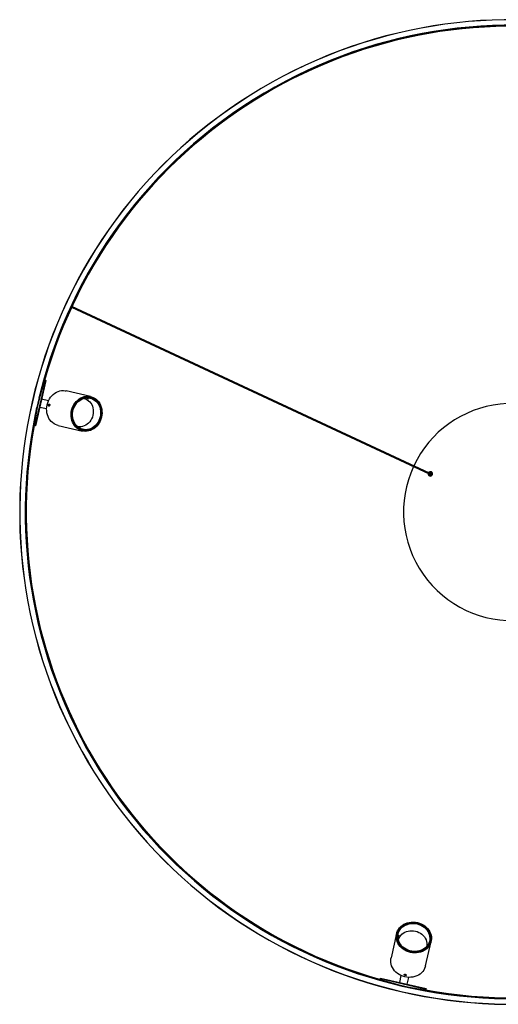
# Model space of a CAD drawing. Header units: millimetres. Extents: x 688 to 4438, y 540 to 4181.
# Tile 2 of 4: x 688 to 1404, y 2708 to 4181. Entities that reach past the tile are written whole.
import ezdxf

# ---------------------------------------------------------------- set-up
doc = ezdxf.new("R2010")
doc.units = ezdxf.units.MM
doc.header["$LTSCALE"] = 20

msp = doc.modelspace()

# ---------------------------------------------------------------- linework, layer by layer
at = {"color": 7, "linetype": 'Continuous', "lineweight": 25}
for p, q in [((766, 3750.7), (1300.8, 3501.4)), ((1301.3, 3502.5), (766.5, 3751.8)), ((726.8, 3641.3), (711.1, 3573)), ((727.5, 3641.1), (711.8, 3572.9)), ((717.5, 3615.2), (724.4, 3639.9)), ((724.8, 3639.8), (717.8, 3615.1)), ((723.4, 3638.7), (724.1, 3638.5)), ((724.8, 3639.8), (724.4, 3639.9)), ((726.4, 3641.3), (726.5, 3641.3)), ((726.5, 3641.3), (726.8, 3641.2)), ((726.8, 3641.2), (726.8, 3641.3)), ((726.8, 3641.2), (727.5, 3641.1)), ((721.1, 3630.5), (721.7, 3630.3)), ((723.9, 3638), (723.2, 3638.2)), ((794.2, 3617), (757.7, 3625.4)), ((717.5, 3615.2), (714.1, 3600.5)), ((717.8, 3615.1), (714.5, 3600.5)), ((717, 3613.1), (716.8, 3613.2)), ((717.8, 3615.1), (717.5, 3615.2)), ((718.6, 3619.2), (718.4, 3619.7)), ((719.2, 3621.5), (719, 3622.2)), ((720.5, 3610.4), (720.5, 3610.4)), ((731.3, 3610.5), (721, 3612.8)), ((790.7, 3616.5), (792.5, 3616.1)), ((790.9, 3613.7), (790.8, 3613.5)), ((790.8, 3613.5), (791.4, 3613.5)), ((794, 3615.8), (792.5, 3616.1)), ((709.5, 3575.3), (714.1, 3600.5)), ((714.5, 3600.5), (709.9, 3575.2)), ((712.9, 3596.1), (713.3, 3596.5)), ((714.1, 3600.5), (714.5, 3600.5)), ((714.3, 3602.7), (714.5, 3602.6)), ((718.3, 3601.1), (728.6, 3598.8)), ((718.8, 3603), (718.9, 3603)), ((711.3, 3585.1), (710.7, 3585.2)), ((712.4, 3593.6), (712.9, 3594.1)), ((709.1, 3576.8), (709.8, 3576.7)), ((709.2, 3577.3), (709.9, 3577.2)), ((709.5, 3575.3), (709.9, 3575.2)), ((711.1, 3573), (710.7, 3573.1)), ((710.7, 3573.1), (710.7, 3573.1)), ((711.1, 3573), (711.1, 3573)), ((711.8, 3572.9), (711.1, 3573)), ((745.8, 3573.8), (782.3, 3565.3)), ((781.1, 3566.8), (779.4, 3567.3)), ((781.1, 3566.8), (782.6, 3566.5)), ((1299.6, 3501.3), (1299.4, 3501.5)), ((1299.4, 3501.1), (1299.6, 3501.3)), ((1299.5, 3501.7), (1299.7, 3501.8)), ((1299.7, 3500.7), (1299.5, 3500.9)), ((1299.5, 3500.5), (1299.7, 3500.7)), ((1299.8, 3500.2), (1299.6, 3500.3)), ((1299.7, 3501.8), (1299.7, 3501.9)), ((1299.7, 3500), (1299.8, 3500.2)), ((1300.1, 3499.7), (1299.8, 3499.8)), ((1300, 3499.5), (1300.1, 3499.7)), ((1300.1, 3503), (1300.1, 3503.1)), ((1300.2, 3503.3), (1300.5, 3503.3)), ((1300.4, 3499.3), (1300.2, 3499.3)), ((1300.4, 3499), (1300.4, 3499.3)), ((1300.5, 3503.3), (1300.5, 3503.5)), ((1300.6, 3503.7), (1300.9, 3503.6)), ((1300.8, 3498.9), (1300.6, 3498.9)), ((1300.8, 3501.4), (1302.2, 3500.7)), ((1300.9, 3498.7), (1300.8, 3498.9)), ((1300.9, 3503.6), (1301, 3503.9)), ((1301.1, 3504), (1301.4, 3503.9)), ((1301.3, 3498.7), (1301.1, 3498.6)), ((1302.7, 3501.8), (1301.3, 3502.5)), ((1301.4, 3498.4), (1301.3, 3498.7)), ((1301.4, 3503.9), (1301.5, 3504.1)), ((1301.8, 3498.5), (1301.6, 3498.4)), ((1301.7, 3504.2), (1301.9, 3504)), ((1302, 3498.3), (1301.8, 3498.5)), ((1301.9, 3504), (1302.1, 3504.2)), ((1301.9, 3500.4), (1302.2, 3500.3)), ((1302.4, 3498.4), (1302.2, 3498.3)), ((1302.3, 3504.2), (1302.5, 3504)), ((1302.6, 3498.3), (1302.4, 3498.4)), ((1302.5, 3504), (1302.7, 3504.2)), ((1303, 3502.1), (1302.7, 3502.2)), ((1302.9, 3498.5), (1302.8, 3498.3)), ((1302.9, 3504.2), (1303, 3504)), ((1303.2, 3498.3), (1302.9, 3498.5)), ((1303, 3504), (1303.3, 3504.1)), ((1303.2, 3500.7), (1303.4, 3501)), ((1303.4, 3504.1), (1303.5, 3503.8)), ((1303.5, 3498.6), (1303.4, 3498.4)), ((1303.5, 3503.8), (1303.8, 3503.9)), ((1303.7, 3498.5), (1303.5, 3498.6)), ((1304, 3498.9), (1303.9, 3498.6)), ((1304, 3503.8), (1304, 3503.6)), ((1304, 3503.6), (1304.3, 3503.6)), ((1304.2, 3498.8), (1304, 3498.9)), ((1304.4, 3503.5), (1304.4, 3503.2)), ((1304.4, 3503.2), (1304.7, 3503.2)), ((1304.7, 3499.2), (1304.4, 3499.2)), ((1304.4, 3499.2), (1304.4, 3499)), ((1305, 3499.7), (1304.7, 3499.7)), ((1304.7, 3499.7), (1304.8, 3499.4)), ((1304.8, 3503), (1304.8, 3502.8)), ((1304.8, 3502.8), (1305.1, 3502.7)), ((1305.1, 3502.5), (1305, 3502.3)), ((1305, 3502.3), (1305.3, 3502.2)), ((1305.3, 3500.2), (1305, 3500.1)), ((1305, 3500.1), (1305.1, 3499.9)), ((1305.3, 3502), (1305.2, 3501.8)), ((1305.2, 3501.8), (1305.4, 3501.6)), ((1305.4, 3501.4), (1305.2, 3501.2)), ((1305.2, 3501.2), (1305.4, 3501)), ((1305.4, 3500.8), (1305.2, 3500.7)), ((1305.2, 3500.7), (1305.3, 3500.4)), ((1252, 2813.6), (1243.6, 2777.1)), ((1252.5, 2810.1), (1252.8, 2811.9)), ((1253.2, 2813.4), (1252.8, 2811.9)), ((1255.3, 2810.3), (1255.5, 2810.2)), ((1255.5, 2810.2), (1255.5, 2810.9)), ((1295.2, 2765.2), (1303.7, 2801.7)), ((1302.1, 2800.5), (1301.7, 2798.8)), ((1302.1, 2800.5), (1302.5, 2802)), ((1227.6, 2745.9), (1227.7, 2746.3)), ((1227.6, 2745.8), (1227.6, 2745.9)), ((1227.7, 2746.3), (1227.9, 2746.9)), ((1227.7, 2746.3), (1227.7, 2746.2)), ((1227.7, 2746.2), (1295.9, 2730.5)), ((1227.9, 2746.9), (1296.1, 2731.2)), ((1229.2, 2744.2), (1229.1, 2743.8)), ((1253.7, 2736.9), (1229.1, 2743.8)), ((1229.2, 2744.2), (1253.8, 2737.3)), ((1230.3, 2742.8), (1230.5, 2743.5)), ((1230.9, 2743.3), (1230.8, 2742.6)), ((1238.5, 2740.5), (1238.6, 2741.1)), ((1258.5, 2750.7), (1256.1, 2740.4)), ((1258.6, 2739.9), (1258.6, 2739.9)), ((1267.8, 2737.7), (1270.2, 2748)), ((1247.5, 2738.6), (1246.8, 2738.4)), ((1249.8, 2738), (1249.3, 2737.8)), ((1253.8, 2737.3), (1253.7, 2736.9)), ((1253.7, 2736.9), (1268.4, 2733.5)), ((1253.8, 2737.3), (1268.5, 2733.9)), ((1255.8, 2736.4), (1255.8, 2736.2)), ((1266.3, 2733.8), (1266.4, 2734)), ((1268.4, 2733.5), (1268.5, 2733.9)), ((1293.6, 2728.9), (1268.4, 2733.5)), ((1268.5, 2733.9), (1293.7, 2729.3)), ((1272.8, 2732.3), (1272.5, 2732.7)), ((1275.3, 2731.8), (1274.9, 2732.3)), ((1283.9, 2730.7), (1283.8, 2730.1)), ((1291.6, 2728.6), (1291.8, 2729.3)), ((1292.1, 2728.5), (1292.3, 2729.2)), ((1293.6, 2728.9), (1293.7, 2729.3)), ((1295.9, 2730.5), (1295.8, 2730.1)), ((1295.8, 2730.1), (1295.8, 2730.1)), ((1296.1, 2731.2), (1295.9, 2730.5)), ((1295.9, 2730.5), (1295.9, 2730.5))]:
    msp.add_line(p, q, dxfattribs=at)
at = {"color": 7, "linetype": 'Continuous', "lineweight": 25, "flags": 128}
for points in [[(745.8, 3573.8), (744.5, 3574.1), (742, 3575), (739.6, 3576.3), (737.4, 3577.9), (735.4, 3579.8), (733.6, 3582), (732.1, 3584.3), (730.8, 3586.9), (729.8, 3589.7), (729.1, 3592.6), (728.7, 3595.6), (728.6, 3598.6), (728.8, 3601.7), (729.4, 3604.7), (730.2, 3607.7), (731.3, 3610.6), (732.8, 3613.3), (734.4, 3615.8), (736.3, 3618.1), (738.4, 3620.1), (740.7, 3621.9), (743.2, 3623.4), (745.7, 3624.5), (748.4, 3625.3), (751, 3625.8), (753.7, 3625.9), (756.4, 3625.7), (757.7, 3625.4)], [(810.6, 3586), (809.8, 3583), (808.7, 3580.2), (807.2, 3577.5), (805.6, 3574.9), (803.7, 3572.6), (801.6, 3570.6), (799.3, 3568.8), (796.8, 3567.4), (794.3, 3566.2), (791.7, 3565.4), (789, 3564.9), (786.3, 3564.8), (783.6, 3565.1), (781, 3565.7), (778.5, 3566.6), (776.1, 3567.9), (773.9, 3569.5), (771.9, 3571.4), (770.1, 3573.5), (768.6, 3575.9), (767.3, 3578.5), (766.3, 3581.3), (765.6, 3584.2), (765.2, 3587.2), (765.1, 3590.2), (765.4, 3593.3), (765.9, 3596.3), (766.8, 3599.3), (767.9, 3602.1), (769.3, 3604.8), (771, 3607.3), (772.9, 3609.6), (775, 3611.7), (777.3, 3613.5), (779.7, 3614.9), (782.3, 3616.1), (784.9, 3616.9), (787.6, 3617.4), (790.3, 3617.5), (792.9, 3617.2), (795.5, 3616.6), (798, 3615.7), (800.4, 3614.4), (802.6, 3612.8), (804.6, 3610.9), (806.4, 3608.8), (808, 3606.4), (809.2, 3603.8), (810.2, 3601), (810.9, 3598.1), (811.3, 3595.1), (811.4, 3592.1), (811.2, 3589), (810.6, 3586)], [(766.8, 3596.1), (766.2, 3593.1), (766, 3590.1), (766.1, 3587.2), (766.5, 3584.2), (767.2, 3581.4), (768.2, 3578.7), (769.5, 3576.2), (771.1, 3573.9), (772.9, 3571.8), (774.9, 3570), (777.1, 3568.5), (779.4, 3567.3), (781.9, 3566.5), (784.5, 3566), (787.1, 3565.8), (789.7, 3566), (792.3, 3566.6), (794.9, 3567.5), (797.4, 3568.7), (799.7, 3570.3), (801.9, 3572.1), (803.9, 3574.2), (805.7, 3576.6), (807.2, 3579.1), (808.4, 3581.9), (809.4, 3584.7), (810.1, 3587.7), (810.5, 3590.7), (810.5, 3593.7), (810.3, 3596.6), (809.7, 3599.5), (808.9, 3602.3), (807.7, 3604.9), (806.3, 3607.3), (804.6, 3609.5), (802.7, 3611.4), (800.6, 3613.1), (798.3, 3614.4), (795.9, 3615.5), (793.4, 3616.1), (790.8, 3616.5), (788.1, 3616.4), (785.5, 3616), (782.9, 3615.3), (780.4, 3614.2), (778, 3612.8), (775.7, 3611.1), (773.6, 3609.1), (771.7, 3606.9), (770.1, 3604.5), (768.7, 3601.8), (767.6, 3599), (766.8, 3596.1)], [(809.6, 3586.2), (808.8, 3583.3), (807.7, 3580.6), (806.3, 3577.9), (804.7, 3575.5), (802.8, 3573.3), (800.7, 3571.3), (798.5, 3569.6), (796.1, 3568.2), (793.6, 3567.2), (791, 3566.4), (788.4, 3566.1), (785.8, 3566), (783.2, 3566.4), (780.7, 3567), (778.3, 3568), (776, 3569.4), (774, 3571), (772.1, 3572.9), (770.4, 3575.1), (769, 3577.5), (767.8, 3580.1), (767, 3582.9), (766.4, 3585.7), (766.2, 3588.7), (766.3, 3591.6), (766.6, 3594.6), (767.3, 3597.5), (768.3, 3600.4), (769.5, 3603.1), (771, 3605.6), (772.8, 3607.9), (774.8, 3610), (776.9, 3611.9), (779.2, 3613.4), (781.7, 3614.6), (784.2, 3615.5), (786.8, 3616.1), (789.4, 3616.3), (792, 3616.1), (794.6, 3615.6), (797.1, 3614.8), (799.4, 3613.6), (801.6, 3612.1), (803.6, 3610.4), (805.3, 3608.3), (806.9, 3606), (808.2, 3603.5), (809.2, 3600.8), (809.9, 3598), (810.3, 3595.1), (810.4, 3592.1), (810.1, 3589.2), (809.6, 3586.2)], [(808.5, 3586.5), (807.7, 3583.6), (806.6, 3580.9), (805.2, 3578.3), (803.6, 3576), (801.7, 3573.8), (799.6, 3571.9), (797.3, 3570.3), (795, 3569.1), (792.5, 3568.1), (789.9, 3567.5), (787.3, 3567.3), (784.8, 3567.4), (782.3, 3567.9), (779.8, 3568.8), (777.5, 3569.9), (775.4, 3571.4), (773.5, 3573.2), (771.8, 3575.3), (770.3, 3577.6), (769.1, 3580.1), (768.2, 3582.8), (767.6, 3585.6), (767.3, 3588.5), (767.4, 3591.4), (767.7, 3594.4), (768.4, 3597.3), (769.4, 3600), (770.6, 3602.7), (772.1, 3605.2), (773.9, 3607.4), (775.9, 3609.4), (778.1, 3611.2), (780.4, 3612.6), (782.8, 3613.7), (785.4, 3614.5), (787.9, 3614.9), (790.5, 3615), (793, 3614.7), (795.5, 3614), (797.9, 3613), (800.1, 3611.6), (802.1, 3610), (804, 3608.1), (805.5, 3605.9), (806.9, 3603.4), (807.9, 3600.8), (808.7, 3598.1), (809.1, 3595.2), (809.2, 3592.3), (809, 3589.4), (808.5, 3586.5)], [(784.2, 3614.3), (784.9, 3614.1), (787.2, 3613.3), (789.3, 3612.1), (791.3, 3610.7), (793.1, 3609), (794.7, 3607), (796, 3604.8), (797, 3602.4), (797.8, 3599.8), (798.2, 3597.2), (798.4, 3594.4), (798.2, 3591.7), (797.7, 3589)], [(797.7, 3589), (797, 3586.3), (795.9, 3583.8), (794.6, 3581.4), (793, 3579.2), (791.2, 3577.2), (789.2, 3575.5), (787.1, 3574.1), (784.8, 3573), (782.4, 3572.2), (780, 3571.8), (777.6, 3571.7), (775.2, 3572), (774.7, 3572.1)], [(1283, 2830), (1286, 2829.2), (1288.8, 2828.1), (1291.5, 2826.7), (1294, 2825), (1296.3, 2823.1), (1298.4, 2821), (1300.2, 2818.7), (1301.6, 2816.3), (1302.8, 2813.7), (1303.6, 2811.1), (1304.1, 2808.4), (1304.2, 2805.7), (1303.9, 2803), (1303.3, 2800.4), (1302.4, 2797.9), (1301.1, 2795.6), (1299.5, 2793.4), (1297.6, 2791.3), (1295.5, 2789.5), (1293.1, 2788), (1290.5, 2786.7), (1287.7, 2785.7), (1284.8, 2785), (1281.8, 2784.6), (1278.8, 2784.5), (1275.7, 2784.8), (1272.7, 2785.3), (1269.7, 2786.2), (1266.9, 2787.3), (1264.2, 2788.7), (1261.6, 2790.4), (1259.3, 2792.3), (1257.3, 2794.4), (1255.5, 2796.7), (1254, 2799.1), (1252.9, 2801.7), (1252.1, 2804.3), (1251.6, 2807), (1251.5, 2809.7), (1251.8, 2812.3), (1252.4, 2814.9), (1253.3, 2817.4), (1254.6, 2819.8), (1256.2, 2822), (1258.1, 2824), (1260.2, 2825.8), (1262.6, 2827.4), (1265.2, 2828.6), (1268, 2829.6), (1270.9, 2830.3), (1273.9, 2830.7), (1276.9, 2830.8), (1280, 2830.6), (1283, 2830)], [(1272.9, 2786.2), (1275.8, 2785.6), (1278.8, 2785.4), (1281.8, 2785.5), (1284.8, 2785.9), (1287.6, 2786.6), (1290.3, 2787.6), (1292.8, 2788.9), (1295.1, 2790.5), (1297.2, 2792.3), (1299, 2794.3), (1300.5, 2796.5), (1301.7, 2798.8), (1302.5, 2801.3), (1303, 2803.9), (1303.2, 2806.5), (1303, 2809.1), (1302.4, 2811.8), (1301.5, 2814.3), (1300.3, 2816.8), (1298.7, 2819.1), (1296.9, 2821.3), (1294.7, 2823.3), (1292.4, 2825.1), (1289.8, 2826.6), (1287.1, 2827.8), (1284.3, 2828.8), (1281.3, 2829.5), (1278.3, 2829.9), (1275.3, 2829.9), (1272.4, 2829.7), (1269.5, 2829.1), (1266.7, 2828.3), (1264.1, 2827.1), (1261.7, 2825.7), (1259.5, 2824), (1257.5, 2822.1), (1255.9, 2820), (1254.5, 2817.7), (1253.5, 2815.3), (1252.9, 2812.8), (1252.5, 2810.2), (1252.6, 2807.5), (1252.9, 2804.9), (1253.7, 2802.3), (1254.8, 2799.8), (1256.1, 2797.4), (1257.9, 2795.1), (1259.8, 2793), (1262.1, 2791.2), (1264.5, 2789.5), (1267.2, 2788.1), (1270, 2787), (1272.9, 2786.2)], [(1282.8, 2829), (1285.6, 2828.2), (1288.4, 2827.1), (1291, 2825.7), (1293.5, 2824.1), (1295.7, 2822.2), (1297.7, 2820.1), (1299.4, 2817.9), (1300.7, 2815.5), (1301.8, 2813), (1302.5, 2810.4), (1302.9, 2807.8), (1302.9, 2805.2), (1302.6, 2802.6), (1302, 2800.1), (1300.9, 2797.7), (1299.6, 2795.5), (1298, 2793.4), (1296, 2791.5), (1293.9, 2789.8), (1291.5, 2788.4), (1288.9, 2787.3), (1286.1, 2786.4), (1283.3, 2785.9), (1280.3, 2785.6), (1277.3, 2785.7), (1274.4, 2786), (1271.5, 2786.7), (1268.6, 2787.7), (1265.9, 2788.9), (1263.4, 2790.4), (1261.1, 2792.2), (1259, 2794.2), (1257.1, 2796.3), (1255.6, 2798.6), (1254.4, 2801.1), (1253.5, 2803.6), (1252.9, 2806.2), (1252.7, 2808.9), (1252.8, 2811.5), (1253.3, 2814), (1254.2, 2816.5), (1255.4, 2818.8), (1256.8, 2821), (1258.6, 2823), (1260.7, 2824.8), (1263, 2826.3), (1265.5, 2827.6), (1268.2, 2828.6), (1271, 2829.3), (1273.9, 2829.7), (1276.8, 2829.8), (1279.8, 2829.6), (1282.8, 2829)], [(1282.5, 2827.9), (1285.3, 2827.1), (1288.1, 2826), (1290.6, 2824.6), (1293, 2823), (1295.2, 2821.1), (1297, 2819), (1298.6, 2816.8), (1299.9, 2814.4), (1300.9, 2811.9), (1301.4, 2809.3), (1301.7, 2806.7), (1301.6, 2804.2), (1301.1, 2801.7), (1300.2, 2799.2), (1299, 2796.9), (1297.5, 2794.8), (1295.7, 2792.9), (1293.7, 2791.2), (1291.4, 2789.7), (1288.9, 2788.5), (1286.2, 2787.6), (1283.4, 2787), (1280.5, 2786.7), (1277.5, 2786.8), (1274.6, 2787.1), (1271.7, 2787.8), (1268.9, 2788.8), (1266.3, 2790), (1263.8, 2791.5), (1261.5, 2793.3), (1259.5, 2795.3), (1257.8, 2797.5), (1256.4, 2799.8), (1255.2, 2802.2), (1254.5, 2804.8), (1254.1, 2807.3), (1254, 2809.9), (1254.3, 2812.5), (1255, 2814.9), (1256, 2817.3), (1257.3, 2819.5), (1259, 2821.5), (1260.9, 2823.4), (1263.1, 2825), (1265.5, 2826.3), (1268.1, 2827.3), (1270.9, 2828.1), (1273.7, 2828.5), (1276.7, 2828.6), (1279.6, 2828.4), (1282.5, 2827.9)], [(1254.7, 2803.6), (1254.9, 2804.4), (1255.7, 2806.6), (1256.8, 2808.8), (1258.3, 2810.7), (1260, 2812.5), (1262, 2814.1), (1264.2, 2815.4), (1266.6, 2816.4), (1269.1, 2817.2), (1271.8, 2817.6), (1274.5, 2817.8), (1277.3, 2817.6), (1280, 2817.1)], [(1280, 2817.1), (1282.7, 2816.4), (1285.2, 2815.3), (1287.6, 2814), (1289.8, 2812.4), (1291.8, 2810.6), (1293.5, 2808.6), (1294.9, 2806.5), (1296, 2804.2), (1296.8, 2801.8), (1297.2, 2799.4), (1297.3, 2797), (1297, 2794.6), (1296.9, 2794.1)], [(1295.2, 2765.2), (1294.9, 2763.9), (1293.9, 2761.4), (1292.7, 2759), (1291.1, 2756.8), (1289.2, 2754.8), (1287, 2753), (1284.6, 2751.5), (1282, 2750.2), (1279.3, 2749.2), (1276.4, 2748.5), (1273.4, 2748.1), (1270.3, 2748), (1267.3, 2748.2), (1264.2, 2748.8), (1261.3, 2749.6), (1258.4, 2750.8), (1255.7, 2752.2), (1253.2, 2753.8), (1250.9, 2755.7), (1248.8, 2757.8), (1247.1, 2760.1), (1245.6, 2762.6), (1244.5, 2765.1), (1243.6, 2767.8), (1243.2, 2770.4), (1243.1, 2773.1), (1243.3, 2775.8), (1243.6, 2777.1)]]:
    msp.add_lwpolyline(points, dxfattribs=at)
at = {"color": 7, "linetype": 'Continuous', "lineweight": 25}
for centre, radius, start, end in [((1424.8, 3444.2), 736.5, 32.2334, 31.7666), ((1424.8, 3444.2), 736.3, 32.2334, 31.7666), ((1424.8, 3444.2), 728.1, 32.2361, 31.7639), ((1424.8, 3444.2), 727.9, 32.2361, 31.7639), ((1424.8, 3444.2), 727, 79.6747, 164.3253), ((1424.8, 3444.2), 726.7, 79.7203, 164.2797), ((1424.8, 3444.2), 726.6, 79.7288, 164.2712), ((726.2, 3639.5), 1.83, 83.4153, 169.0703), ((726.6, 3639.4), 1.83, 83.4153, 169.0703), ((784.3, 3597.8), 17, 67.4495, 83.7124), ((784.9, 3597.7), 17.1, 67.5158, 84.6581), ((1424.8, 3444.2), 162.5, 38.0206, 154.7884), ((1424.8, 3444.2), 727, 169.6747, 254.3253), ((1424.8, 3444.2), 726.7, 169.7203, 254.2797), ((1424.8, 3444.2), 726.6, 169.7288, 254.2712), ((711.3, 3574.9), 1.83, 164.9297, 250.5847), ((711.7, 3574.8), 1.83, 164.9297, 250.5847), ((1424.8, 3444.2), 162.5, 155.2116, 274.7884), ((1302.4, 3501.2), 3.3, 165.4757, 144.5243), ((1302.4, 3501.2), 3, 171.5999, 175.4445), ((1302.4, 3501.2), 3, 182.8499, 186.6945), ((1302.4, 3501.2), 3, 194.0999, 197.9445), ((1302.4, 3501.2), 3, 205.3499, 209.1945), ((1302.4, 3501.2), 2.6, 168.3424, 336.6472), ((1302.4, 3501.2), 3, 216.5999, 220.4445), ((1302.4, 3501.2), 3, 137.8499, 141.6945), ((1302.4, 3501.2), 2.6, 336.6472, 141.6576), ((1302.4, 3501.2), 3, 227.8499, 231.6945), ((1302.4, 3501.2), 3, 126.5999, 130.4445), ((1301, 3501.9), 0.601, 248.1758, 61.8242), ((1302.4, 3501.2), 3, 239.0999, 242.9445), ((1302.4, 3501.2), 3, 115.3499, 119.1945), ((1302.4, 3501.2), 1.1, 188.0557, 336.6472), ((1302.4, 3501.2), 3, 250.3499, 254.1945), ((1302.4, 3501.2), 3, 104.0999, 107.9445), ((1302.4, 3501.2), 1, 191.8699, 336.6472), ((1302.4, 3501.2), 0.851, 199.8338, 207.7589), ((1302.4, 3501.2), 0.851, 207.7589, 282.2411), ((1302.4, 3501.2), 1.1, 336.6472, 121.9443), ((1302.4, 3501.2), 1, 336.6472, 118.1301), ((1302.4, 3501.2), 3, 261.5999, 265.4445), ((1302.4, 3501.2), 3, 92.8499, 96.6945), ((1302.4, 3501.2), 0.851, 102.2411, 110.1662), ((1302.4, 3501.2), 0.6, 245, 65), ((1302.4, 3501.2), 0.851, 27.7589, 102.2411), ((1302.4, 3501.2), 0.851, 282.2411, 297.7589), ((1302.4, 3501.2), 3, 272.8499, 276.6945), ((1302.4, 3501.2), 3, 81.5999, 85.4445), ((1302.4, 3501.2), 0.851, 297.7589, 12.2411), ((1302.4, 3501.2), 0.851, 12.2411, 27.7589), ((1302.4, 3501.2), 3, 284.0999, 287.9445), ((1302.4, 3501.2), 3, 70.3499, 74.1945), ((1302.4, 3501.2), 3, 295.3499, 299.1945), ((1302.4, 3501.2), 3, 59.0999, 62.9445), ((1302.4, 3501.2), 3, 306.5999, 310.4445), ((1302.4, 3501.2), 3, 47.8499, 51.6945), ((1302.4, 3501.2), 3, 36.5999, 40.4445), ((1302.4, 3501.2), 3, 317.8499, 321.6945), ((1302.4, 3501.2), 3, 329.0999, 332.9445), ((1302.4, 3501.2), 3, 25.3499, 29.1945), ((1302.4, 3501.2), 3, 14.0999, 17.9445), ((1302.4, 3501.2), 3, 340.3499, 344.1945), ((1302.4, 3501.2), 3, 2.8499, 6.6945), ((1302.4, 3501.2), 3, 351.5999, 355.4445), ((1424.8, 3444.2), 727, 259.6747, 344.3253), ((1424.8, 3444.2), 726.7, 259.7203, 344.2797), ((1424.8, 3444.2), 726.6, 259.7288, 344.2712), ((1271.3, 2804.3), 17.1, 157.5158, 174.6581), ((1271.2, 2803.7), 17, 157.4495, 173.7124), ((1229.5, 2745.6), 1.83, 173.4153, 259.0703), ((1229.5, 2746), 1.83, 173.4153, 259.0703), ((1294.1, 2730.7), 1.83, 254.9297, 340.5847), ((1294.2, 2731.1), 1.83, 254.9297, 340.5847)]:
    msp.add_arc(centre, radius, start, end, dxfattribs=at)
for points, knots in [([(732.7, 3605.6), (732.6, 3605.6), (732.4, 3605.6), (732.1, 3605.4), (731.8, 3605.1), (731.6, 3604.6), (731.5, 3604.1), (731.4, 3603.5), (731.5, 3603.1), (731.7, 3602.7), (731.9, 3602.5), (732.2, 3602.5), (732.4, 3602.6), (732.7, 3602.9), (732.9, 3603.4), (733.1, 3603.9), (733.2, 3604.4), (733.2, 3604.9), (733.1, 3605.3), (732.9, 3605.5), (732.7, 3605.6), (732.7, 3605.6)], [0, 0, 0, 0, 0.053622, 0.107242, 0.160923, 0.214644, 0.268299, 0.321884, 0.375505, 0.429212, 0.48292, 0.536543, 0.590128, 0.64378, 0.6975, 0.751184, 0.804782, 0.858381, 0.912064, 0.965785, 1, 1, 1, 1]), ([(1263.4, 2752.1), (1263.4, 2752), (1263.4, 2751.8), (1263.6, 2751.5), (1263.9, 2751.2), (1264.4, 2751), (1264.9, 2750.9), (1265.4, 2750.8), (1265.9, 2750.9), (1266.3, 2751.1), (1266.5, 2751.3), (1266.5, 2751.6), (1266.4, 2751.9), (1266, 2752.1), (1265.6, 2752.3), (1265.1, 2752.5), (1264.5, 2752.6), (1264.1, 2752.6), (1263.7, 2752.5), (1263.4, 2752.3), (1263.4, 2752.2), (1263.4, 2752.1)], [0, 0, 0, 0, 0.053622, 0.1072417, 0.1609228, 0.2146441, 0.2682987, 0.321884, 0.3755052, 0.4292116, 0.4829199, 0.5365433, 0.5901277, 0.6437797, 0.6975005, 0.7511839, 0.8047824, 0.8583807, 0.9120636, 0.9657846, 1, 1, 1, 1])]:
    msp.add_open_spline(points, degree=3, knots=knots, dxfattribs=at)

doc.saveas('drawing.dxf')
